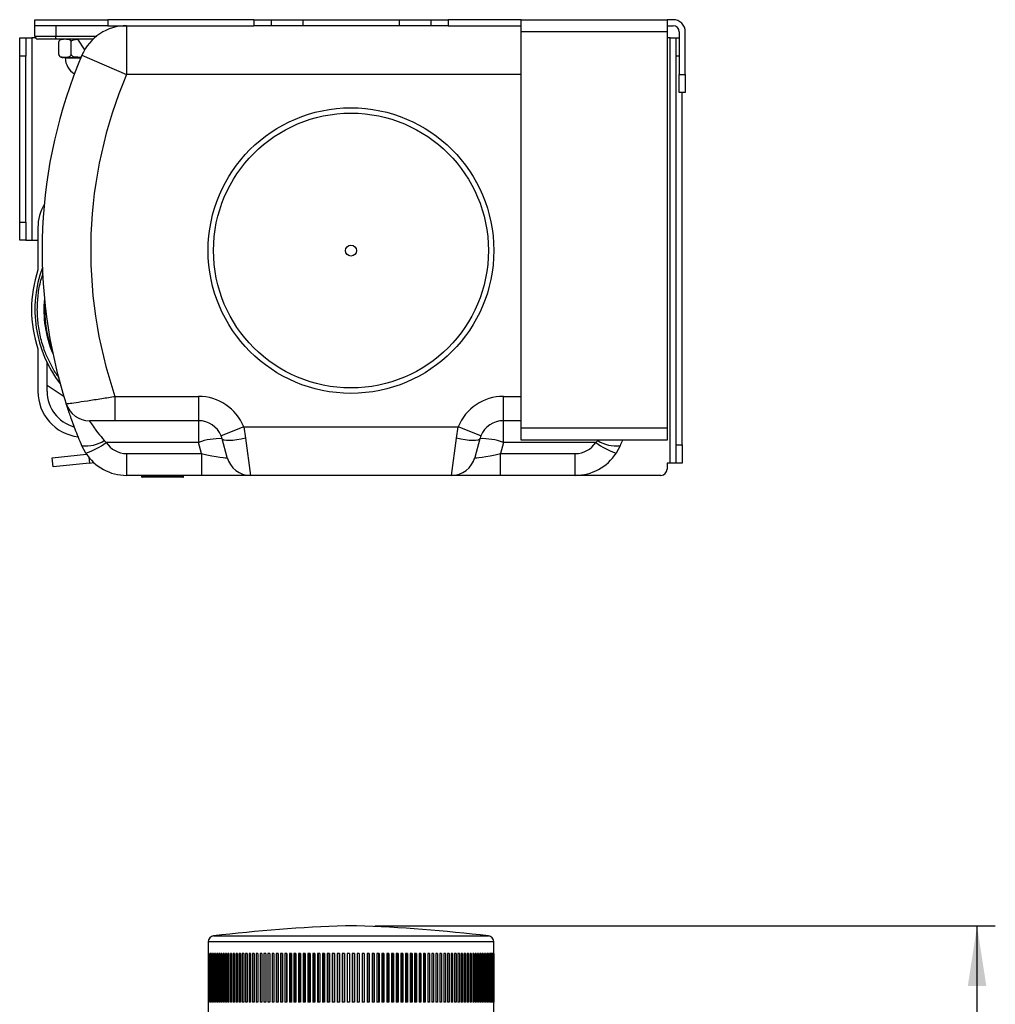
# Model space of a CAD drawing. Header units: millimetres. Extents: x 55 to 238, y 33 to 186.
# Tile 2 of 6: x 55 to 109, y 132 to 186. Entities that reach past the tile are written whole.
import ezdxf

# ---------------------------------------------------------------- set-up
doc = ezdxf.new("R2010")
doc.units = ezdxf.units.MM
doc.layers.add('FORMAT', color=7, linetype='Continuous')
doc.styles.add('SLDTEXTSTYLE0', font='TXT', dxfattribs={"width": 0.75})
doc.dimstyles.new('SLDDIMSTYLE0', dxfattribs={"dimtxt": 3.5, "dimasz": 3.302, "dimexe": 0, "dimexo": 0.0625, "dimgap": 0.875, "dimtad": 1, "dimdec": 0, "dimlfac": 3, "dimrnd": 1e-09, "dimzin": 12, "dimdsep": 46, "dimtxsty": 'SLDTEXTSTYLE0', "dimsah": 1, "dimcen": 0.09, "dimadec": 0, "dimazin": 3, "dimtfac": 1, "dimtdec": 0, "dimtofl": 0, "dimtmove": 0, "dimatfit": 3, "dimfxl": 0, "dimfrac": 2, "dimtolj": 1, "dimtzin": 12, "dimarcsym": 0})

# ---------------------------------------------------------------- blocks, each defined once
blk = doc.blocks.new('_D_1')
at = {"layer": 'FORMAT'}
for p, q in [((74.74, 136.705), (108.773, 136.705)), ((107.773, 45.281), (107.773, 136.705)), ((91.44, 45.281), (108.773, 45.281))]:
    blk.add_line(p, q, dxfattribs=at)
for points in [[(107.773, 136.705), (107.265, 133.403), (108.281, 133.403)], [(107.773, 45.281), (108.281, 48.583), (107.265, 48.583)]]:
    blk.add_solid(points, dxfattribs=at)
at = {"layer": 'FORMAT', "insert": (103.262, 84.974), "char_height": 3.5, "attachment_point": 1, "rotation": 90, "style": 'SLDTEXTSTYLE0'}
blk.add_mtext('274', dxfattribs=at)

msp = doc.modelspace()

# ---------------------------------------------------------------- linework, layer by layer
at = {"color": 7, "linetype": 'Continuous', "lineweight": 25}
for p, q in [((56.107, 186.084), (56.107, 186.418)), ((56.107, 186.418), (60.107, 186.418)), ((60.107, 186.418), (60.107, 186.084)), ((68.107, 186.418), (60.107, 186.418)), ((68.107, 186.418), (68.107, 186.084)), ((68.107, 186.418), (69.069, 186.418)), ((69.069, 186.418), (69.069, 186.084)), ((69.069, 186.418), (70.801, 186.418)), ((70.801, 186.418), (70.801, 186.084)), ((70.801, 186.418), (76.079, 186.418)), ((76.079, 186.418), (76.079, 186.084)), ((76.079, 186.418), (77.811, 186.418)), ((77.811, 186.418), (77.811, 186.084)), ((77.811, 186.418), (78.773, 186.418)), ((78.773, 186.418), (78.773, 186.084)), ((82.773, 186.418), (78.773, 186.418)), ((82.773, 185.751), (82.773, 186.418)), ((82.773, 186.418), (90.773, 186.418)), ((90.773, 186.418), (90.773, 185.751)), ((91.107, 186.418), (90.773, 186.418)), ((60.107, 186.084), (56.107, 186.084)), ((56.107, 185.518), (56.107, 186.084)), ((57.246, 186.084), (57.246, 185.518)), ((60.107, 186.084), (68.107, 186.084)), ((61.107, 186.084), (61.107, 186.084)), ((61.139, 186.084), (61.139, 183.418)), ((69.069, 186.084), (68.107, 186.084)), ((70.801, 186.084), (69.069, 186.084)), ((76.079, 186.084), (70.801, 186.084)), ((77.811, 186.084), (76.079, 186.084)), ((78.773, 186.084), (77.811, 186.084)), ((78.773, 186.084), (82.773, 186.084)), ((90.773, 186.084), (91.107, 186.084)), ((55.273, 184.418), (55.273, 185.418)), ((55.273, 185.418), (55.607, 185.418)), ((55.607, 185.418), (55.607, 184.418)), ((55.607, 185.418), (55.94, 185.418)), ((55.94, 185.418), (55.94, 174.318)), ((56.107, 185.418), (55.94, 185.418)), ((56.107, 185.518), (56.107, 185.418)), ((56.107, 185.518), (57.246, 185.518)), ((57.299, 185.351), (56.273, 185.351)), ((57.246, 185.518), (59.496, 185.518)), ((59.302, 185.351), (57.299, 185.351)), ((58.44, 185.351), (58.834, 184.759)), ((90.773, 185.751), (82.773, 185.751)), ((82.773, 164.018), (82.773, 185.751)), ((90.773, 185.751), (90.773, 164.018)), ((90.94, 185.418), (90.773, 185.418)), ((90.94, 162.084), (90.94, 185.418)), ((90.94, 185.418), (91.273, 185.418)), ((91.273, 184.418), (91.273, 185.418)), ((91.273, 185.418), (91.44, 185.418)), ((91.44, 185.751), (91.44, 183.418)), ((91.773, 183.418), (91.773, 185.751)), ((57.426, 184.518), (57.426, 185.184)), ((57.437, 185.242), (57.434, 185.235)), ((58.087, 184.518), (58.087, 185.184)), ((55.607, 184.418), (55.273, 184.418)), ((55.273, 175.318), (55.273, 184.418)), ((55.607, 175.318), (55.607, 184.418)), ((57.593, 184.351), (57.669, 184.351)), ((57.845, 184.351), (57.669, 184.351)), ((57.773, 184.351), (57.773, 184.318)), ((57.773, 184.318), (58.624, 184.318)), ((57.845, 184.351), (58.581, 184.351)), ((58.638, 184.351), (58.581, 184.351)), ((58.686, 184.463), (61.139, 183.418)), ((91.273, 163.084), (91.273, 184.418)), ((91.44, 184.418), (91.273, 184.418)), ((82.773, 183.418), (61.139, 183.418)), ((91.44, 183.418), (91.773, 183.418)), ((91.44, 182.418), (91.44, 183.418)), ((91.773, 183.418), (91.773, 182.418)), ((91.773, 182.418), (91.44, 182.418)), ((91.607, 163.084), (91.607, 182.418)), ((55.273, 175.318), (55.607, 175.318)), ((55.273, 174.318), (55.273, 175.318)), ((55.607, 175.318), (55.607, 174.318)), ((56.273, 175.018), (56.273, 172.684)), ((55.607, 174.318), (55.273, 174.318)), ((55.607, 174.318), (55.94, 174.318)), ((55.94, 174.318), (56.273, 174.318)), ((56.273, 168.351), (56.273, 166.018)), ((56.773, 166.018), (56.773, 167.612)), ((57.705, 165.722), (56.773, 166.351)), ((60.499, 165.751), (60.499, 164.418)), ((60.499, 165.751), (65.084, 165.751)), ((65.084, 165.751), (65.084, 164.418)), ((81.796, 164.418), (81.796, 165.751)), ((81.796, 165.751), (82.773, 165.751)), ((65.084, 164.418), (60.499, 164.418)), ((65.084, 164.418), (65.084, 163.224)), ((82.773, 164.418), (81.796, 164.418)), ((81.796, 163.224), (81.796, 164.418)), ((67.556, 164.084), (66.32, 163.584)), ((67.556, 164.084), (79.324, 164.084)), ((67.556, 164.084), (67.659, 163.465)), ((79.221, 163.465), (79.324, 164.084)), ((80.56, 163.584), (79.324, 164.084)), ((82.773, 164.018), (90.773, 164.018)), ((82.773, 163.351), (82.773, 164.018)), ((90.773, 164.018), (90.773, 163.351)), ((59.912, 163.323), (60.018, 163.224)), ((65.084, 163.224), (60.018, 163.224)), ((65.248, 162.611), (65.084, 163.224)), ((66.646, 162.406), (66.372, 163.429)), ((67.659, 163.465), (67.934, 161.418)), ((78.946, 161.418), (79.221, 163.465)), ((80.509, 163.429), (80.234, 162.406)), ((81.796, 163.224), (81.632, 162.611)), ((86.862, 163.224), (81.796, 163.224)), ((90.773, 163.351), (82.773, 163.351)), ((86.862, 163.224), (86.968, 163.323)), ((86.968, 163.323), (86.991, 163.351)), ((58.896, 162.642), (58.686, 163.039)), ((61.139, 162.611), (61.139, 161.418)), ((61.139, 162.611), (65.248, 162.611)), ((65.248, 162.611), (65.248, 161.418)), ((81.632, 161.418), (81.632, 162.611)), ((81.632, 162.611), (85.741, 162.611)), ((85.741, 161.418), (85.741, 162.611)), ((88.194, 163.039), (87.984, 162.642)), ((91.273, 163.084), (91.607, 163.084)), ((91.273, 162.084), (91.273, 163.084)), ((91.607, 163.084), (91.607, 162.084)), ((57.054, 162.38), (58.938, 162.578)), ((57.107, 161.883), (57.054, 162.38)), ((59.096, 162.092), (57.107, 161.883)), ((59.062, 162.412), (59.096, 162.092)), ((59.096, 162.092), (59.338, 162.117)), ((90.773, 162.084), (90.773, 161.751)), ((90.94, 162.084), (90.773, 162.084)), ((91.273, 162.084), (90.94, 162.084)), ((91.607, 162.084), (91.273, 162.084)), ((65.248, 161.418), (61.139, 161.418)), ((61.954, 161.418), (61.954, 161.351)), ((61.954, 161.351), (62.021, 161.351)), ((62.021, 161.318), (61.988, 161.318)), ((62.021, 161.351), (62.021, 161.418)), ((62.021, 161.351), (64.192, 161.351)), ((62.021, 161.351), (62.021, 161.318)), ((64.192, 161.318), (62.021, 161.318)), ((64.192, 161.351), (64.192, 161.418)), ((64.192, 161.351), (64.192, 161.318)), ((64.192, 161.351), (64.259, 161.351)), ((64.226, 161.318), (64.192, 161.318)), ((64.259, 161.351), (64.259, 161.418)), ((67.934, 161.418), (65.248, 161.418)), ((78.946, 161.418), (67.934, 161.418)), ((81.632, 161.418), (78.946, 161.418)), ((85.741, 161.418), (81.632, 161.418)), ((90.44, 161.418), (85.773, 161.418)), ((85.773, 161.418), (85.773, 161.418)), ((73.74, 136.705), (73.14, 136.705)), ((65.901, 136.15), (80.979, 136.15)), ((65.607, 135.819), (65.607, 131.848)), ((65.635, 135.819), (65.607, 135.819)), ((81.273, 135.819), (65.635, 135.819)), ((81.273, 131.848), (81.273, 135.819)), ((65.607, 135.181), (65.607, 132.515)), ((65.609, 135.181), (65.607, 135.181)), ((65.609, 135.181), (65.609, 132.515)), ((65.614, 135.181), (65.614, 132.515)), ((65.62, 135.181), (65.614, 135.181)), ((65.62, 135.181), (65.62, 132.515)), ((65.631, 135.181), (65.631, 132.515)), ((65.641, 135.181), (65.631, 135.181)), ((65.641, 135.181), (65.641, 132.515)), ((65.657, 135.181), (65.657, 132.515)), ((65.671, 135.181), (65.657, 135.181)), ((65.671, 135.181), (65.671, 132.515)), ((65.692, 135.181), (65.692, 132.515)), ((65.711, 135.181), (65.692, 135.181)), ((65.711, 135.181), (65.711, 132.515)), ((65.737, 135.181), (65.737, 132.515)), ((65.76, 135.181), (65.737, 135.181)), ((65.76, 135.181), (65.76, 132.515)), ((65.792, 135.181), (65.792, 132.515)), ((65.818, 135.181), (65.792, 135.181)), ((65.818, 135.181), (65.818, 132.515)), ((65.855, 135.181), (65.855, 132.515)), ((65.886, 135.181), (65.855, 135.181)), ((65.886, 135.181), (65.886, 132.515)), ((65.928, 135.181), (65.928, 132.515)), ((65.963, 135.181), (65.928, 135.181)), ((65.963, 135.181), (65.963, 132.515)), ((66.01, 135.181), (66.01, 132.515)), ((66.049, 135.181), (66.01, 135.181)), ((66.049, 135.181), (66.049, 132.515)), ((66.101, 135.181), (66.101, 132.515)), ((66.144, 135.181), (66.101, 135.181)), ((66.144, 135.181), (66.144, 132.515)), ((66.201, 135.181), (66.201, 132.515)), ((66.248, 135.181), (66.201, 135.181)), ((66.248, 135.181), (66.248, 132.515)), ((66.31, 135.181), (66.31, 132.515)), ((66.361, 135.181), (66.31, 135.181)), ((66.361, 135.181), (66.361, 132.515)), ((66.428, 135.181), (66.428, 132.515)), ((66.482, 135.181), (66.428, 135.181)), ((66.482, 135.181), (66.482, 132.515)), ((66.554, 135.181), (66.554, 132.515)), ((66.612, 135.181), (66.554, 135.181)), ((66.612, 135.181), (66.612, 132.515)), ((66.689, 135.181), (66.689, 132.515)), ((66.75, 135.181), (66.689, 135.181)), ((66.75, 135.181), (66.75, 132.515)), ((66.831, 135.181), (66.831, 132.515)), ((66.897, 135.181), (66.831, 135.181)), ((66.897, 135.181), (66.897, 132.515)), ((66.982, 135.181), (66.982, 132.515)), ((67.051, 135.181), (66.982, 135.181)), ((67.051, 135.181), (67.051, 132.515)), ((67.141, 135.181), (67.141, 132.515)), ((67.213, 135.181), (67.141, 135.181)), ((67.213, 135.181), (67.213, 132.515)), ((67.307, 135.181), (67.307, 132.515)), ((67.383, 135.181), (67.307, 135.181)), ((67.383, 135.181), (67.383, 132.515)), ((67.481, 135.181), (67.481, 132.515)), ((67.56, 135.181), (67.481, 135.181)), ((67.56, 135.181), (67.56, 132.515)), ((67.662, 135.181), (67.662, 132.515)), ((67.744, 135.181), (67.662, 135.181)), ((67.744, 135.181), (67.744, 132.515)), ((67.85, 135.181), (67.85, 132.515)), ((67.935, 135.181), (67.85, 135.181)), ((67.935, 135.181), (67.935, 132.515)), ((68.045, 135.181), (68.045, 132.515)), ((68.133, 135.181), (68.045, 135.181)), ((68.133, 135.181), (68.133, 132.515)), ((68.247, 135.181), (68.247, 132.515)), ((68.337, 135.181), (68.247, 135.181)), ((68.337, 135.181), (68.337, 132.515)), ((68.454, 135.181), (68.454, 132.515)), ((68.548, 135.181), (68.454, 135.181)), ((68.548, 135.181), (68.548, 132.515)), ((68.668, 135.181), (68.668, 132.515)), ((68.764, 135.181), (68.668, 135.181)), ((68.764, 135.181), (68.764, 132.515)), ((68.888, 135.181), (68.888, 132.515)), ((68.986, 135.181), (68.888, 135.181)), ((68.984, 135.181), (68.984, 132.515)), ((68.986, 135.181), (68.986, 132.515)), ((69.113, 135.181), (69.113, 132.515)), ((69.214, 135.181), (69.113, 135.181)), ((69.204, 135.181), (69.204, 132.515)), ((69.214, 135.181), (69.214, 132.515)), ((69.344, 135.181), (69.344, 132.515)), ((69.447, 135.181), (69.344, 135.181)), ((69.43, 135.181), (69.43, 132.515)), ((69.447, 135.181), (69.447, 132.515)), ((69.579, 135.181), (69.579, 132.515)), ((69.684, 135.181), (69.579, 135.181)), ((69.66, 135.181), (69.66, 132.515)), ((69.684, 135.181), (69.684, 132.515)), ((69.82, 135.181), (69.82, 132.515)), ((69.926, 135.181), (69.82, 135.181)), ((69.895, 135.181), (69.895, 132.515)), ((69.926, 135.181), (69.926, 132.515)), ((70.064, 135.181), (70.064, 132.515)), ((70.173, 135.181), (70.064, 135.181)), ((70.135, 135.181), (70.135, 132.515)), ((70.173, 135.181), (70.173, 132.515)), ((70.313, 135.181), (70.313, 132.515)), ((70.423, 135.181), (70.313, 135.181)), ((70.378, 135.181), (70.378, 132.515)), ((70.423, 135.181), (70.423, 132.515)), ((70.565, 135.181), (70.565, 132.515)), ((70.677, 135.181), (70.565, 135.181)), ((70.625, 135.181), (70.625, 132.515)), ((70.677, 135.181), (70.677, 132.515)), ((70.822, 135.181), (70.822, 132.515)), ((70.935, 135.181), (70.822, 135.181)), ((70.876, 135.181), (70.876, 132.515)), ((70.935, 135.181), (70.935, 132.515)), ((71.081, 135.181), (71.081, 132.515)), ((71.195, 135.181), (71.081, 135.181)), ((71.13, 135.181), (71.13, 132.515)), ((71.195, 135.181), (71.195, 132.515)), ((71.343, 135.181), (71.343, 132.515)), ((71.459, 135.181), (71.343, 135.181)), ((71.386, 135.181), (71.386, 132.515)), ((71.459, 135.181), (71.459, 132.515)), ((71.608, 135.181), (71.608, 132.515)), ((71.724, 135.181), (71.608, 135.181)), ((71.645, 135.181), (71.645, 132.515)), ((71.724, 135.181), (71.724, 132.515)), ((71.874, 135.181), (71.874, 132.515)), ((71.992, 135.181), (71.874, 135.181)), ((71.906, 135.181), (71.906, 132.515)), ((71.992, 135.181), (71.992, 132.515)), ((72.143, 135.181), (72.143, 132.515)), ((72.262, 135.181), (72.143, 135.181)), ((72.17, 135.181), (72.17, 132.515)), ((72.262, 135.181), (72.262, 132.515)), ((72.414, 135.181), (72.414, 132.515)), ((72.533, 135.181), (72.414, 135.181)), ((72.434, 135.181), (72.434, 132.515)), ((72.533, 135.181), (72.533, 132.515)), ((72.685, 135.181), (72.685, 132.515)), ((72.805, 135.181), (72.685, 135.181)), ((72.7, 135.181), (72.7, 132.515)), ((72.805, 135.181), (72.805, 132.515)), ((72.958, 135.181), (72.958, 132.515)), ((73.078, 135.181), (72.958, 135.181)), ((72.967, 135.181), (72.967, 132.515)), ((73.078, 135.181), (73.078, 132.515)), ((73.231, 135.181), (73.231, 132.515)), ((73.351, 135.181), (73.231, 135.181)), ((73.234, 135.181), (73.234, 132.515)), ((73.351, 135.181), (73.351, 132.515)), ((73.504, 135.181), (73.504, 132.515)), ((73.624, 135.181), (73.504, 135.181)), ((73.622, 135.181), (73.622, 132.515)), ((73.624, 135.181), (73.624, 132.515)), ((73.778, 135.181), (73.778, 132.515)), ((73.898, 135.181), (73.778, 135.181)), ((73.889, 135.181), (73.889, 132.515)), ((73.898, 135.181), (73.898, 132.515)), ((74.051, 135.181), (74.051, 132.515)), ((74.17, 135.181), (74.051, 135.181)), ((74.156, 135.181), (74.156, 132.515)), ((74.17, 135.181), (74.17, 132.515)), ((74.323, 135.181), (74.323, 132.515)), ((74.442, 135.181), (74.323, 135.181)), ((74.422, 135.181), (74.422, 132.515)), ((74.442, 135.181), (74.442, 132.515)), ((74.594, 135.181), (74.594, 132.515)), ((74.713, 135.181), (74.594, 135.181)), ((74.687, 135.181), (74.687, 132.515)), ((74.713, 135.181), (74.713, 132.515)), ((74.864, 135.181), (74.864, 132.515)), ((74.982, 135.181), (74.864, 135.181)), ((74.95, 135.181), (74.95, 132.515)), ((74.982, 135.181), (74.982, 132.515)), ((75.132, 135.181), (75.132, 132.515)), ((75.249, 135.181), (75.132, 135.181)), ((75.211, 135.181), (75.211, 132.515)), ((75.249, 135.181), (75.249, 132.515)), ((75.398, 135.181), (75.398, 132.515)), ((75.514, 135.181), (75.398, 135.181)), ((75.471, 135.181), (75.471, 132.515)), ((75.514, 135.181), (75.514, 132.515)), ((75.661, 135.181), (75.661, 132.515)), ((75.776, 135.181), (75.661, 135.181)), ((75.727, 135.181), (75.727, 132.515)), ((75.776, 135.181), (75.776, 132.515)), ((75.922, 135.181), (75.922, 132.515)), ((76.035, 135.181), (75.922, 135.181)), ((75.981, 135.181), (75.981, 132.515)), ((76.035, 135.181), (76.035, 132.515)), ((76.18, 135.181), (76.18, 132.515)), ((76.292, 135.181), (76.18, 135.181)), ((76.232, 135.181), (76.232, 132.515)), ((76.292, 135.181), (76.292, 132.515)), ((76.434, 135.181), (76.434, 132.515)), ((76.545, 135.181), (76.434, 135.181)), ((76.48, 135.181), (76.48, 132.515)), ((76.545, 135.181), (76.545, 132.515)), ((76.685, 135.181), (76.685, 132.515)), ((76.794, 135.181), (76.685, 135.181)), ((76.724, 135.181), (76.724, 132.515)), ((76.794, 135.181), (76.794, 132.515)), ((76.932, 135.181), (76.932, 132.515)), ((77.039, 135.181), (76.932, 135.181)), ((76.963, 135.181), (76.963, 132.515)), ((77.039, 135.181), (77.039, 132.515)), ((77.174, 135.181), (77.174, 132.515)), ((77.279, 135.181), (77.174, 135.181)), ((77.199, 135.181), (77.199, 132.515)), ((77.279, 135.181), (77.279, 132.515)), ((77.412, 135.181), (77.412, 132.515)), ((77.515, 135.181), (77.412, 135.181)), ((77.43, 135.181), (77.43, 132.515)), ((77.515, 135.181), (77.515, 132.515)), ((77.646, 135.181), (77.646, 132.515)), ((77.746, 135.181), (77.646, 135.181)), ((77.656, 135.181), (77.656, 132.515)), ((77.746, 135.181), (77.746, 132.515)), ((77.874, 135.181), (77.874, 132.515)), ((77.972, 135.181), (77.874, 135.181)), ((77.877, 135.181), (77.877, 132.515)), ((77.972, 135.181), (77.972, 132.515)), ((78.096, 135.181), (78.096, 132.515)), ((78.192, 135.181), (78.096, 135.181)), ((78.192, 135.181), (78.192, 132.515)), ((78.313, 135.181), (78.313, 132.515)), ((78.407, 135.181), (78.313, 135.181)), ((78.407, 135.181), (78.407, 132.515)), ((78.524, 135.181), (78.524, 132.515)), ((78.615, 135.181), (78.524, 135.181)), ((78.615, 135.181), (78.615, 132.515)), ((78.729, 135.181), (78.729, 132.515)), ((78.817, 135.181), (78.729, 135.181)), ((78.817, 135.181), (78.817, 132.515)), ((78.928, 135.181), (78.928, 132.515)), ((79.013, 135.181), (78.928, 135.181)), ((79.013, 135.181), (79.013, 132.515)), ((79.119, 135.181), (79.119, 132.515)), ((79.201, 135.181), (79.119, 135.181)), ((79.201, 135.181), (79.201, 132.515)), ((79.304, 135.181), (79.304, 132.515)), ((79.383, 135.181), (79.304, 135.181)), ((79.383, 135.181), (79.383, 132.515)), ((79.482, 135.181), (79.482, 132.515)), ((79.558, 135.181), (79.482, 135.181)), ((79.558, 135.181), (79.558, 132.515)), ((79.652, 135.181), (79.652, 132.515)), ((79.725, 135.181), (79.652, 135.181)), ((79.725, 135.181), (79.725, 132.515)), ((79.815, 135.181), (79.815, 132.515)), ((79.884, 135.181), (79.815, 135.181)), ((79.884, 135.181), (79.884, 132.515)), ((79.97, 135.181), (79.97, 132.515)), ((80.035, 135.181), (79.97, 135.181)), ((80.035, 135.181), (80.035, 132.515)), ((80.117, 135.181), (80.117, 132.515)), ((80.179, 135.181), (80.117, 135.181)), ((80.179, 135.181), (80.179, 132.515)), ((80.256, 135.181), (80.256, 132.515)), ((80.314, 135.181), (80.256, 135.181)), ((80.314, 135.181), (80.314, 132.515)), ((80.386, 135.181), (80.386, 132.515)), ((80.441, 135.181), (80.386, 135.181)), ((80.441, 135.181), (80.441, 132.515)), ((80.509, 135.181), (80.509, 132.515)), ((80.559, 135.181), (80.509, 135.181)), ((80.559, 135.181), (80.559, 132.515)), ((80.622, 135.181), (80.622, 132.515)), ((80.669, 135.181), (80.622, 135.181)), ((80.669, 135.181), (80.669, 132.515)), ((80.727, 135.181), (80.727, 132.515)), ((80.77, 135.181), (80.727, 135.181)), ((80.77, 135.181), (80.77, 132.515)), ((80.823, 135.181), (80.823, 132.515)), ((80.862, 135.181), (80.823, 135.181)), ((80.862, 135.181), (80.862, 132.515)), ((80.91, 135.181), (80.91, 132.515)), ((80.945, 135.181), (80.91, 135.181)), ((80.945, 135.181), (80.945, 132.515)), ((80.987, 135.181), (80.987, 132.515)), ((81.019, 135.181), (80.987, 135.181)), ((81.019, 135.181), (81.019, 132.515)), ((81.056, 135.181), (81.056, 132.515)), ((81.083, 135.181), (81.056, 135.181)), ((81.083, 135.181), (81.083, 132.515)), ((81.115, 135.181), (81.115, 132.515)), ((81.138, 135.181), (81.115, 135.181)), ((81.138, 135.181), (81.138, 132.515)), ((81.165, 135.181), (81.165, 132.515)), ((81.184, 135.181), (81.165, 135.181)), ((81.184, 135.181), (81.184, 132.515)), ((81.206, 135.181), (81.206, 132.515)), ((81.221, 135.181), (81.206, 135.181)), ((81.221, 135.181), (81.221, 132.515)), ((81.237, 135.181), (81.237, 132.515)), ((81.248, 135.181), (81.237, 135.181)), ((81.248, 135.181), (81.248, 132.515)), ((81.259, 135.181), (81.259, 132.515)), ((81.265, 135.181), (81.259, 135.181)), ((81.265, 135.181), (81.265, 132.515)), ((81.271, 135.181), (81.271, 132.515)), ((81.273, 135.181), (81.271, 135.181)), ((81.273, 135.181), (81.273, 132.515)), ((65.609, 132.515), (65.607, 132.515)), ((65.62, 132.515), (65.614, 132.515)), ((65.641, 132.515), (65.631, 132.515)), ((65.671, 132.515), (65.657, 132.515)), ((65.711, 132.515), (65.692, 132.515)), ((65.76, 132.515), (65.737, 132.515)), ((65.818, 132.515), (65.792, 132.515)), ((65.886, 132.515), (65.855, 132.515)), ((65.963, 132.515), (65.928, 132.515)), ((66.049, 132.515), (66.01, 132.515)), ((66.144, 132.515), (66.101, 132.515)), ((66.248, 132.515), (66.201, 132.515)), ((66.361, 132.515), (66.31, 132.515)), ((66.482, 132.515), (66.428, 132.515)), ((66.612, 132.515), (66.554, 132.515)), ((66.75, 132.515), (66.689, 132.515)), ((66.897, 132.515), (66.831, 132.515)), ((67.051, 132.515), (66.982, 132.515)), ((67.213, 132.515), (67.141, 132.515)), ((67.383, 132.515), (67.307, 132.515)), ((67.56, 132.515), (67.481, 132.515)), ((67.744, 132.515), (67.662, 132.515)), ((67.935, 132.515), (67.85, 132.515)), ((68.133, 132.515), (68.045, 132.515)), ((68.337, 132.515), (68.247, 132.515)), ((68.548, 132.515), (68.454, 132.515)), ((68.764, 132.515), (68.668, 132.515)), ((68.986, 132.515), (68.888, 132.515)), ((69.214, 132.515), (69.113, 132.515)), ((69.447, 132.515), (69.344, 132.515)), ((69.684, 132.515), (69.579, 132.515)), ((69.926, 132.515), (69.82, 132.515)), ((70.173, 132.515), (70.064, 132.515)), ((70.423, 132.515), (70.313, 132.515)), ((70.677, 132.515), (70.565, 132.515)), ((70.935, 132.515), (70.822, 132.515)), ((71.195, 132.515), (71.081, 132.515)), ((71.459, 132.515), (71.343, 132.515)), ((71.724, 132.515), (71.608, 132.515)), ((71.992, 132.515), (71.874, 132.515)), ((72.262, 132.515), (72.143, 132.515)), ((72.533, 132.515), (72.414, 132.515)), ((72.805, 132.515), (72.685, 132.515)), ((73.078, 132.515), (72.958, 132.515)), ((73.351, 132.515), (73.231, 132.515)), ((73.624, 132.515), (73.504, 132.515)), ((73.898, 132.515), (73.778, 132.515)), ((74.17, 132.515), (74.051, 132.515)), ((74.442, 132.515), (74.323, 132.515)), ((74.713, 132.515), (74.594, 132.515)), ((74.982, 132.515), (74.864, 132.515)), ((75.249, 132.515), (75.132, 132.515)), ((75.514, 132.515), (75.398, 132.515)), ((75.776, 132.515), (75.661, 132.515)), ((76.035, 132.515), (75.922, 132.515)), ((76.292, 132.515), (76.18, 132.515)), ((76.545, 132.515), (76.434, 132.515)), ((76.794, 132.515), (76.685, 132.515)), ((77.039, 132.515), (76.932, 132.515)), ((77.279, 132.515), (77.174, 132.515)), ((77.515, 132.515), (77.412, 132.515)), ((77.746, 132.515), (77.646, 132.515)), ((77.972, 132.515), (77.874, 132.515)), ((78.192, 132.515), (78.096, 132.515)), ((78.407, 132.515), (78.313, 132.515)), ((78.615, 132.515), (78.524, 132.515)), ((78.817, 132.515), (78.729, 132.515)), ((79.013, 132.515), (78.928, 132.515)), ((79.201, 132.515), (79.119, 132.515)), ((79.383, 132.515), (79.304, 132.515)), ((79.558, 132.515), (79.482, 132.515)), ((79.725, 132.515), (79.652, 132.515)), ((79.884, 132.515), (79.815, 132.515)), ((80.035, 132.515), (79.97, 132.515)), ((80.179, 132.515), (80.117, 132.515)), ((80.314, 132.515), (80.256, 132.515)), ((80.441, 132.515), (80.386, 132.515)), ((80.559, 132.515), (80.509, 132.515)), ((80.669, 132.515), (80.622, 132.515)), ((80.77, 132.515), (80.727, 132.515)), ((80.862, 132.515), (80.823, 132.515)), ((80.945, 132.515), (80.91, 132.515)), ((81.019, 132.515), (80.987, 132.515)), ((81.083, 132.515), (81.056, 132.515)), ((81.138, 132.515), (81.115, 132.515)), ((81.184, 132.515), (81.165, 132.515)), ((81.221, 132.515), (81.206, 132.515)), ((81.248, 132.515), (81.237, 132.515)), ((81.265, 132.515), (81.259, 132.515)), ((81.273, 132.515), (81.271, 132.515))]:
    msp.add_line(p, q, dxfattribs=at)
at = {"color": 7, "linetype": 'Continuous', "lineweight": 25, "flags": 128}
for points in [[(57.299, 185.351), (57.289, 185.354), (57.279, 185.364), (57.27, 185.379), (57.262, 185.4), (57.255, 185.425), (57.25, 185.454), (57.247, 185.485), (57.246, 185.518)], [(67.659, 163.465), (67.417, 163.409), (67.184, 163.366), (66.967, 163.337), (66.775, 163.325), (66.614, 163.328), (66.491, 163.347), (66.409, 163.381), (66.372, 163.429)], [(80.509, 163.429), (80.471, 163.381), (80.389, 163.347), (80.266, 163.328), (80.105, 163.325), (79.913, 163.337), (79.696, 163.366), (79.463, 163.409), (79.221, 163.465)]]:
    msp.add_lwpolyline(points, dxfattribs=at)
at = {"color": 7, "linetype": 'Continuous', "lineweight": 25}
for radius in [7.833, 7.539, 0.3]:
    msp.add_circle((73.44, 173.751), radius, dxfattribs=at)
for centre, radius, start, end in [((91.107, 185.751), 0.667, 0, 90), ((61.139, 183.418), 2.667, 90, 156.9277), ((91.107, 185.751), 0.333, 0, 90), ((56.273, 185.518), 0.167, 180, 270), ((57.593, 185.184), 0.167, 90, 128.0574), ((83.833, 173.751), 27.333, 156.9277, 197.9202), ((57.593, 184.518), 0.167, 197.684, 270), ((58.773, 184.318), 1, 180, 240.285), ((83.833, 173.751), 24.667, 156.9277, 198.9246), ((58.773, 175.018), 2.5, 149.6138, 180), ((62.773, 170.518), 6.852, 161.5634, 198.4366), ((62.773, 170.518), 6.667, 159.8354, 217.6221), ((62.773, 170.518), 6.177, 174.3847, 203.0728), ((62.773, 170.518), 6.134, 176.5612, 200.8963), ((58.773, 166.018), 2.5, 180, 263.1049), ((58.773, 166.018), 2, 180, 254.7643), ((59.094, 165.751), 1.333, 197.9202, 270), ((65.084, 163.084), 2.667, 22.0243, 90), ((81.796, 163.084), 2.667, 90, 157.9757), ((65.084, 163.084), 1.333, 22.0243, 90), ((81.796, 163.084), 1.333, 90, 157.9757), ((58.867, 165.05), 2.019, 264.8606, 301.191), ((57.824, 166.08), 3.602, 287.3235, 307.5249), ((61.139, 163.945), 1.333, 212.7479, 270), ((66.237, 160.134), 3.298, 87.6705, 110.4803), ((80.643, 160.134), 3.298, 69.5197, 92.3295), ((85.741, 163.945), 1.333, 270, 327.2521), ((89.056, 166.08), 3.602, 232.4751, 252.6765), ((88.014, 165.05), 2.019, 238.809, 275.1394), ((61.139, 164.084), 2.667, 212.7479, 270), ((85.741, 164.084), 2.667, 270, 327.2521), ((67.934, 162.751), 1.333, 195, 270), ((78.946, 162.751), 1.333, 270, 345), ((90.44, 161.751), 0.333, 270, 0), ((61.988, 161.351), 0.0333, 180, 270), ((64.226, 161.351), 0.0333, 270, 0), ((76.135, 50.09), 86.667, 91.9807, 96.78211), ((70.745, 50.09), 86.667, 83.21789, 88.0193), ((65.94, 135.819), 0.333, 96.7821, 180), ((80.94, 135.819), 0.333, 0, 83.2179)]:
    msp.add_arc(centre, radius, start, end, dxfattribs=at)
for centre, major_axis, start_param, end_param in [((65.173, 162.751), (1.473, -0.35), 4.781732, 6.325471), ((81.707, 162.751), (1.473, 0.35), 3.099307, 4.643046)]:
    msp.add_ellipse(centre, major_axis=major_axis, ratio=0.078329, start_param=start_param, end_param=end_param, dxfattribs=at)
for points, knots in [([(57.426, 185.184), (57.427, 185.194), (57.428, 185.214), (57.437, 185.246), (57.457, 185.284), (57.513, 185.337), (57.588, 185.35), (57.648, 185.351), (57.669, 185.351)], [0, 0, 0, 0, 0.052856, 0.105578, 0.193514, 0.346604, 0.773519, 1, 1, 1, 1]), ([(57.845, 185.351), (57.854, 185.351), (57.887, 185.351), (57.946, 185.347), (58.006, 185.328), (58.048, 185.293), (58.069, 185.263), (58.083, 185.228), (58.087, 185.202), (58.087, 185.187), (58.087, 185.184)], [0, 0, 0, 0, 0.0951751, 0.3564285, 0.64436, 0.7505138, 0.8572781, 0.9198929, 0.9830438, 1, 1, 1, 1]), ([(58.087, 185.184), (58.089, 185.194), (58.091, 185.214), (58.109, 185.246), (58.149, 185.284), (58.261, 185.336), (58.366, 185.342), (58.443, 185.347)], [0, 0, 0, 0, 0.070238, 0.140297, 0.257151, 0.460584, 1, 1, 1, 1]), ([(57.669, 184.351), (57.66, 184.351), (57.627, 184.351), (57.568, 184.355), (57.508, 184.373), (57.465, 184.409), (57.444, 184.439), (57.431, 184.473), (57.427, 184.499), (57.426, 184.514), (57.426, 184.518)], [0, 0, 0, 0, 0.0951751, 0.3564285, 0.64436, 0.7505138, 0.8572781, 0.9198929, 0.9830438, 1, 1, 1, 1]), ([(58.087, 184.518), (58.087, 184.508), (58.086, 184.488), (58.077, 184.456), (58.057, 184.418), (58.001, 184.365), (57.926, 184.352), (57.866, 184.351), (57.845, 184.351)], [0, 0, 0, 0, 0.052856, 0.105578, 0.193514, 0.346604, 0.773519, 1, 1, 1, 1]), ([(58.581, 184.351), (58.563, 184.351), (58.497, 184.351), (58.376, 184.355), (58.254, 184.373), (58.167, 184.409), (58.124, 184.439), (58.097, 184.473), (58.088, 184.499), (58.088, 184.514), (58.087, 184.518)], [0, 0, 0, 0, 0.0951751, 0.3564285, 0.64436, 0.7505138, 0.8572781, 0.9198929, 0.9830438, 1, 1, 1, 1]), ([(56.24, 170.518), (56.25, 170.783), (56.271, 171.322), (56.387, 171.988), (56.519, 172.374), (56.562, 172.5)], [0, 0, 0, 0, 0.39479, 0.801743, 1, 1, 1, 1]), ([(57.442, 166.774), (57.395, 166.83), (57.206, 167.053), (56.968, 167.511), (56.661, 168.163), (56.426, 168.904), (56.268, 169.712), (56.249, 170.252), (56.24, 170.518)], [0, 0, 0, 0, 0.054221, 0.219297, 0.384328, 0.595475, 0.800806, 1, 1, 1, 1]), ([(57.825, 165.341), (57.832, 165.342), (57.846, 165.344), (57.989, 165.364), (58.328, 165.414), (58.856, 165.493), (59.362, 165.571), (59.867, 165.649), (60.258, 165.712), (60.499, 165.751)], [0, 0, 0, 0, 0.1013804, 0.2055545, 0.4087843, 0.6137059, 0.7185445, 0.8262749, 1, 1, 1, 1]), ([(58.686, 163.039), (58.621, 163.195), (58.49, 163.505), (58.316, 163.948), (58.164, 164.356), (58.039, 164.706), (57.943, 164.985), (57.875, 165.188), (57.833, 165.316), (57.828, 165.332), (57.825, 165.341)], [0, 0, 0, 0, 0.131725, 0.263391, 0.393705, 0.523939, 0.644709, 0.765422, 0.882722, 1, 1, 1, 1]), ([(60.499, 164.418), (60.372, 164.418), (60.092, 164.418), (59.693, 164.418), (59.361, 164.418), (59.137, 164.418), (59.108, 164.418), (59.094, 164.418)], [0, 0, 0, 0, 0.177452, 0.392229, 0.597481, 0.798668, 1, 1, 1, 1]), ([(59.094, 164.418), (59.101, 164.407), (59.109, 164.395), (59.173, 164.297), (59.292, 164.12), (59.558, 163.752), (59.792, 163.469), (59.912, 163.323)], [0, 0, 0, 0, 0.189992, 0.222807, 0.456947, 0.720386, 1, 1, 1, 1]), ([(66.372, 163.429), (66.36, 163.468), (66.345, 163.519), (66.325, 163.571), (66.32, 163.584)], [0, 0, 0, 0, 0.75154, 1, 1, 1, 1]), ([(80.56, 163.584), (80.546, 163.544), (80.526, 163.491), (80.512, 163.442), (80.509, 163.429)], [0, 0, 0, 0, 0.751453, 1, 1, 1, 1]), ([(88.325, 163.351), (88.321, 163.342), (88.281, 163.241), (88.236, 163.136), (88.194, 163.039)], [0, 0, 0, 0, 0.0846219, 1, 1, 1, 1])]:
    msp.add_open_spline(points, degree=3, knots=knots, dxfattribs=at)

# ---------------------------------------------------------------- dimensions: what is measured, and where the dimension line sits
at = {"layer": 'FORMAT'}
dim = msp.add_linear_dim(base=(107.773, 136.705), p1=(90.44, 45.281), p2=(73.74, 136.705), angle=90, dimstyle='SLDDIMSTYLE0', dxfattribs=at)
dim.commit()
dim.dimension.update_dxf_attribs({"geometry": '_D_1', "text_midpoint": (107.773, 88.853), "dimtype": 160})

doc.saveas('drawing.dxf')
